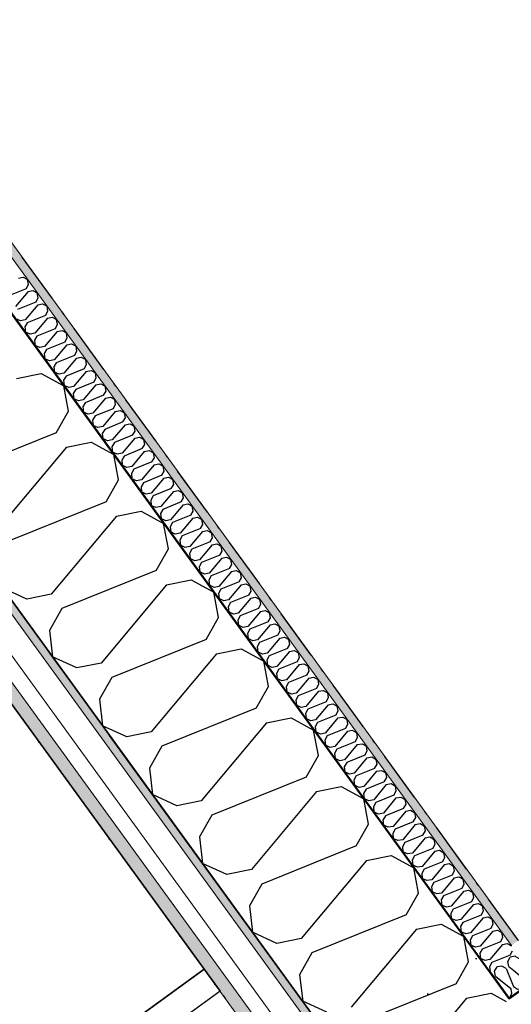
# Model space of a CAD drawing. Header units: millimetres. Extents: x -150 to 340869, y -1115 to 365939.
# Tile 124 of 193: x 325529 to 326254, y 334735 to 336186. Entities that reach past the tile are written whole.
import ezdxf
from ezdxf.enums import TextEntityAlignment as Align

# ---------------------------------------------------------------- set-up
doc = ezdxf.new("R2010")
doc.units = ezdxf.units.MM
doc.header["$LTSCALE"] = 0.5
doc.header["$MEASUREMENT"] = 0
for name, pattern in [('Akselinje', [1500, 1000, -200, 100, -200]), ('Over snittplan', [260, 150, -50, 10, -50]), ('PLINE', [0]), ('Tett prikk', [176.388884, 0, -176.388884])]:
    doc.linetypes.add(name, pattern=pattern)
for name, color, linetype in [('232- Ikke-bærende yttervegger (Skravur)(Nye konstruksjoner)', 7, 'Continuous'), ('232- Ikke-bærende yttervegger(Nye konstruksjoner)', 7, 'Continuous'), ('255- Gulvoverflate(Nye konstruksjoner)', 7, 'Continuous'), ('26-- Yttertak(Nye konstruksjoner)', 7, 'Continuous'), ('273- Kjøkkeninnredning(Nye konstruksjoner)', 7, 'Continuous'), ('82-- Modullinjer(Nye konstruksjoner)', 7, 'Continuous'), ('842-M___1_50 Målsetting bygning(Nye konstruksjoner)', 7, 'Continuous')]:
    doc.layers.add(name, color=color, linetype=linetype)
doc.layers.add('235- Utvendig kledning og overflate(Nye konstruksjoner)', color=7, linetype='Continuous', lineweight=0)
doc.layers.add('236- Innvendig kledning og overflate(Nye konstruksjoner)', color=7, linetype='Continuous', lineweight=0)
doc.styles.add('GENERATED_STYLE_2', font='arial.ttf')
doc.styles.add('GENERATED_STYLE_4', font='arial.ttf')
doc.dimstyles.new('GENERATED_STYLE__3', dxfattribs={"dimtxt": 100, "dimasz": 95, "dimexe": 0.18, "dimexo": 0.0625, "dimgap": 0, "dimtad": 1, "dimdec": 0, "dimzin": 0, "dimdsep": 46, "dimtxsty": 'GENERATED_STYLE_2', "dimblk": 'ARROWHEAD_6', "dimblk1": 'ARROWHEAD_6', "dimblk2": 'ARROWHEAD_6', "dimcen": 0.09, "dimse1": 1, "dimse2": 1, "dimclrd": 256, "dimclre": 256, "dimclrt": 256, "dimadec": 1, "dimazin": 0, "dimtfac": 1, "dimtdec": 4, "dimtmove": 0, "dimatfit": 3, "dimfxl": 1, "dimtolj": 1, "dimtzin": 0, "dimarcsym": 0})
pattern_1 = [(0, (0, 0), (0, 43.30127), [0, -25]), (0, (12.5, 21.65), (0, 43.30127), [0, -25])]

# ---------------------------------------------------------------- blocks, each defined once
blk = doc.blocks.new('*X54')
at = {"layer": '232- Ikke-bærende yttervegger (Skravur)(Nye konstruksjoner)', "linetype": 'PLINE'}
for p, q in [((326249.2, 334798.1), (326252.7, 334804.5)), ((326259.9, 334805.9), (326252.7, 334804.5)), ((326260.9, 334805.3), (326259.9, 334805.9)), ((326229.5, 334783.8), (326233.1, 334790.3)), ((326240.3, 334791.6), (326233.1, 334790.3)), ((326246.5, 334788.1), (326240.3, 334791.6)), ((326250.6, 334791.1), (326249.2, 334798.1)), ((326250.6, 334791.1), (326257.7, 334785.2)), ((326231, 334776.8), (326229.5, 334783.8)), ((326231, 334776.8), (326253.2, 334758.2)), ((326246.5, 334788.1), (326254.9, 334767.3)), ((326253.2, 334758.2), (326253.3, 334757.6)), ((326251.1, 334744.2), (326251.2, 334744.3))]:
    blk.add_line(p, q, dxfattribs=at)
blk = doc.blocks.new('*X56')
at = {"layer": '232- Ikke-bærende yttervegger (Skravur)(Nye konstruksjoner)', "linetype": 'PLINE'}
for p, q in [((326266.1, 334802.4), (326260.9, 334805.3)), ((326266.1, 334802.4), (326277, 334775.5)), ((326257.7, 334785.2), (326272.8, 334772.5)), ((326277, 334775.5), (326283.2, 334771.9)), ((326254.9, 334767.3), (326257.3, 334761.2)), ((326257.3, 334761.2), (326263.5, 334757.7)), ((326274.3, 334765.5), (326271.1, 334758.6)), ((326272.8, 334772.5), (326274.3, 334765.5)), ((326283.2, 334771.9), (326289.7, 334772.7)), ((326254.6, 334751.2), (326251.4, 334744.3)), ((326253.3, 334757.6), (326254.6, 334751.2)), ((326263.5, 334757.7), (326271.1, 334758.6)), ((326251.2, 334744.3), (326251.4, 334744.3))]:
    blk.add_line(p, q, dxfattribs=at)
blk = doc.blocks.new('*X62')
at = {"layer": '232- Ikke-bærende yttervegger (Skravur)(Nye konstruksjoner)', "linetype": 'PLINE'}
for p, q in [((325527.5, 335805.4), (325534.5, 335806.9)), ((325534.5, 335806.9), (325540.9, 335803.3)), ((325538.8, 335789.9), (325511.8, 335779.1)), ((325538.8, 335789.9), (325542.3, 335796.1)), ((325542.3, 335796.1), (325540.9, 335803.3)), ((325541.8, 335785.8), (325523.1, 335763.5)), ((325541.8, 335785.8), (325548.8, 335787.2)), ((325548.8, 335787.2), (325555.2, 335783.7)), ((325553, 335770.3), (325556.6, 335776.5)), ((325556.6, 335776.5), (325555.2, 335783.7)), ((325553, 335770.3), (325526.1, 335759.4)), ((325556, 335766.1), (325537.4, 335743.9)), ((325556, 335766.1), (325563, 335767.6)), ((325563, 335767.6), (325569.5, 335764)), ((325570.8, 335756.8), (325569.5, 335764)), ((325567.3, 335750.6), (325540.4, 335739.8)), ((325570.3, 335746.5), (325551.7, 335724.2)), ((325567.3, 335750.6), (325570.8, 335756.8)), ((325570.3, 335746.5), (325577.3, 335747.9)), ((325577.3, 335747.9), (325583.7, 335744.4)), ((325530.4, 335742.5), (325523.5, 335745.7)), ((325537.4, 335743.9), (325530.4, 335742.5)), ((325540.4, 335739.8), (325536.9, 335733.5)), ((325536.9, 335733.5), (325537.8, 335726)), ((325581.6, 335731), (325585.1, 335737.2)), ((325585.1, 335737.2), (325583.7, 335744.4)), ((325544.7, 335722.8), (325537.8, 335726)), ((325551.7, 335724.2), (325544.7, 335722.8)), ((325554.7, 335720.1), (325551.1, 335713.9)), ((325581.6, 335731), (325554.7, 335720.1)), ((325584.6, 335726.8), (325565.9, 335704.6)), ((325584.6, 335726.8), (325591.6, 335728.3)), ((325591.6, 335728.3), (325598, 335724.8)), ((325595.9, 335711.3), (325599.4, 335717.5)), ((325599.4, 335717.5), (325598, 335724.8)), ((325551.1, 335713.9), (325552, 335706.4)), ((325558.9, 335703.2), (325552, 335706.4)), ((325565.9, 335704.6), (325558.9, 335703.2)), ((325595.9, 335711.3), (325568.9, 335700.5)), ((325598.8, 335707.2), (325580.2, 335685)), ((325598.8, 335707.2), (325605.8, 335708.6)), ((325605.8, 335708.6), (325612.3, 335705.1)), ((325613.6, 335697.9), (325612.3, 335705.1)), ((325568.9, 335700.5), (325565.4, 335694.3)), ((325565.4, 335694.3), (325566.3, 335686.7)), ((325610.1, 335691.7), (325583.2, 335680.8)), ((325610.1, 335691.7), (325613.6, 335697.9)), ((325613.1, 335687.6), (325620.1, 335689)), ((325620.1, 335689), (325626.6, 335685.5)), ((325573.2, 335683.5), (325566.3, 335686.7)), ((325580.2, 335685), (325573.2, 335683.5)), ((325583.2, 335680.8), (325579.7, 335674.6)), ((325579.7, 335674.6), (325580.6, 335667.1)), ((325613.1, 335687.6), (325594.5, 335665.3)), ((325624.4, 335672), (325627.9, 335678.3)), ((325627.9, 335678.3), (325626.6, 335685.5)), ((325587.5, 335663.9), (325580.6, 335667.1)), ((325594.5, 335665.3), (325587.5, 335663.9)), ((325597.5, 335661.2), (325594, 335655)), ((325624.4, 335672), (325597.5, 335661.2)), ((325627.4, 335667.9), (325608.8, 335645.7)), ((325627.4, 335667.9), (325634.4, 335669.3)), ((325634.4, 335669.3), (325640.8, 335665.8)), ((325642.2, 335658.6), (325640.8, 335665.8)), ((325594, 335655), (325594.9, 335647.4)), ((325601.8, 335644.2), (325594.9, 335647.4)), ((325608.8, 335645.7), (325601.8, 335644.2)), ((325638.7, 335652.4), (325611.8, 335641.5)), ((325641.7, 335648.3), (325623, 335626)), ((325638.7, 335652.4), (325642.2, 335658.6)), ((325641.7, 335648.3), (325648.7, 335649.7)), ((325648.7, 335649.7), (325655.1, 335646.2)), ((325656.5, 335639), (325655.1, 335646.2)), ((325611.8, 335641.5), (325608.2, 335635.3)), ((325608.2, 335635.3), (325609.1, 335627.8)), ((325652.9, 335632.8), (325626, 335621.9)), ((325652.9, 335632.8), (325656.5, 335639)), ((325655.9, 335628.6), (325662.9, 335630.1)), ((325662.9, 335630.1), (325669.4, 335626.5)), ((325616, 335624.6), (325609.1, 335627.8)), ((325623, 335626), (325616, 335624.6)), ((325626, 335621.9), (325622.5, 335615.7)), ((325622.5, 335615.7), (325623.4, 335608.1)), ((325655.9, 335628.6), (325637.3, 335606.4)), ((325667.2, 335613.1), (325670.7, 335619.3)), ((325670.7, 335619.3), (325669.4, 335626.5)), ((325630.3, 335605), (325623.4, 335608.1)), ((325637.3, 335606.4), (325630.3, 335605)), ((325640.3, 335602.3), (325636.8, 335596)), ((325667.2, 335613.1), (325640.3, 335602.3)), ((325670.2, 335609), (325651.6, 335586.7)), ((325670.2, 335609), (325677.2, 335610.4)), ((325677.2, 335610.4), (325683.6, 335606.9)), ((325685, 335599.7), (325683.6, 335606.9)), ((325636.8, 335596), (325637.7, 335588.5)), ((325644.6, 335585.3), (325637.7, 335588.5)), ((325651.6, 335586.7), (325644.6, 335585.3)), ((325681.5, 335593.5), (325654.6, 335582.6)), ((325684.5, 335589.3), (325665.8, 335567.1)), ((325681.5, 335593.5), (325685, 335599.7)), ((325684.5, 335589.3), (325691.5, 335590.8)), ((325691.5, 335590.8), (325697.9, 335587.2)), ((325699.3, 335580), (325697.9, 335587.2)), ((325654.6, 335582.6), (325651, 335576.4)), ((325651, 335576.4), (325651.9, 335568.9)), ((325695.8, 335573.8), (325668.8, 335563)), ((325695.8, 335573.8), (325699.3, 335580)), ((325658.8, 335565.7), (325651.9, 335568.9)), ((325665.8, 335567.1), (325658.8, 335565.7)), ((325668.8, 335563), (325665.3, 335556.8)), ((325698.8, 335569.7), (325680.1, 335547.5)), ((325698.8, 335569.7), (325705.8, 335571.1)), ((325705.8, 335571.1), (325712.2, 335567.6)), ((325710, 335554.2), (325713.5, 335560.4)), ((325713.5, 335560.4), (325712.2, 335567.6)), ((325665.3, 335556.8), (325666.2, 335549.2)), ((325673.1, 335546), (325666.2, 335549.2)), ((325680.1, 335547.5), (325673.1, 335546)), ((325683.1, 335543.3), (325679.6, 335537.1)), ((325710, 335554.2), (325683.1, 335543.3)), ((325713, 335550.1), (325694.4, 335527.8)), ((325713, 335550.1), (325720, 335551.5)), ((325720, 335551.5), (325726.5, 335548)), ((325727.8, 335540.8), (325726.5, 335548)), ((325679.6, 335537.1), (325680.5, 335529.6)), ((325687.4, 335526.4), (325680.5, 335529.6)), ((325724.3, 335534.5), (325697.4, 335523.7)), ((325727.3, 335530.4), (325708.7, 335508.2)), ((325724.3, 335534.5), (325727.8, 335540.8)), ((325727.3, 335530.4), (325734.3, 335531.8)), ((325734.3, 335531.8), (325740.7, 335528.3)), ((325694.4, 335527.8), (325687.4, 335526.4)), ((325697.4, 335523.7), (325693.9, 335517.5)), ((325693.9, 335517.5), (325694.8, 335509.9)), ((325738.6, 335514.9), (325711.7, 335504)), ((325738.6, 335514.9), (325742.1, 335521.1)), ((325742.1, 335521.1), (325740.7, 335528.3)), ((325701.7, 335506.7), (325694.8, 335509.9)), ((325708.7, 335508.2), (325701.7, 335506.7)), ((325711.7, 335504), (325708.1, 335497.8)), ((325741.6, 335510.8), (325722.9, 335488.5)), ((325741.6, 335510.8), (325748.6, 335512.2)), ((325748.6, 335512.2), (325755, 335508.7)), ((325752.8, 335495.2), (325756.4, 335501.5)), ((325756.4, 335501.5), (325755, 335508.7)), ((325708.1, 335497.8), (325709, 335490.3)), ((325715.9, 335487.1), (325709, 335490.3)), ((325722.9, 335488.5), (325715.9, 335487.1)), ((325752.8, 335495.2), (325725.9, 335484.4)), ((325755.8, 335491.1), (325737.2, 335468.9)), ((325755.8, 335491.1), (325762.8, 335492.6)), ((325762.8, 335492.6), (325769.3, 335489)), ((325770.6, 335481.8), (325769.3, 335489)), ((325725.9, 335484.4), (325722.4, 335478.2)), ((325722.4, 335478.2), (325723.3, 335470.6)), ((325730.2, 335467.4), (325723.3, 335470.6)), ((325767.1, 335475.6), (325740.2, 335464.7)), ((325770.1, 335471.5), (325751.5, 335449.2)), ((325767.1, 335475.6), (325770.6, 335481.8)), ((325770.1, 335471.5), (325777.1, 335472.9)), ((325777.1, 335472.9), (325783.6, 335469.4)), ((325737.2, 335468.9), (325730.2, 335467.4)), ((325740.2, 335464.7), (325736.7, 335458.5)), ((325736.7, 335458.5), (325737.6, 335451)), ((325781.4, 335456), (325754.5, 335445.1)), ((325781.4, 335456), (325784.9, 335462.2)), ((325784.9, 335462.2), (325783.6, 335469.4)), ((325744.5, 335447.8), (325737.6, 335451)), ((325751.5, 335449.2), (325744.5, 335447.8)), ((325754.5, 335445.1), (325751, 335438.9)), ((325784.4, 335451.8), (325765.7, 335429.6)), ((325784.4, 335451.8), (325791.4, 335453.3)), ((325791.4, 335453.3), (325797.8, 335449.7)), ((325795.7, 335436.3), (325799.2, 335442.5)), ((325799.2, 335442.5), (325797.8, 335449.7)), ((325751, 335438.9), (325751.9, 335431.4)), ((325758.7, 335428.2), (325751.9, 335431.4)), ((325765.7, 335429.6), (325758.7, 335428.2)), ((325795.7, 335436.3), (325768.7, 335425.5)), ((325798.7, 335432.2), (325780, 335409.9)), ((325798.7, 335432.2), (325805.7, 335433.6)), ((325805.7, 335433.6), (325812.1, 335430.1)), ((325813.5, 335422.9), (325812.1, 335430.1)), ((325768.7, 335425.5), (325765.2, 335419.2)), ((325765.2, 335419.2), (325766.1, 335411.7)), ((325809.9, 335416.7), (325783, 335405.8)), ((325812.9, 335412.5), (325794.3, 335390.3)), ((325809.9, 335416.7), (325813.5, 335422.9)), ((325812.9, 335412.5), (325819.9, 335414)), ((325819.9, 335414), (325826.4, 335410.5)), ((325773, 335408.5), (325766.1, 335411.7)), ((325780, 335409.9), (325773, 335408.5)), ((325783, 335405.8), (325779.5, 335399.6)), ((325779.5, 335399.6), (325780.4, 335392.1)), ((325824.2, 335397), (325827.7, 335403.2)), ((325827.7, 335403.2), (325826.4, 335410.5)), ((325787.3, 335388.9), (325780.4, 335392.1)), ((325794.3, 335390.3), (325787.3, 335388.9)), ((325797.3, 335386.2), (325793.8, 335380)), ((325824.2, 335397), (325797.3, 335386.2)), ((325827.2, 335392.9), (325808.6, 335370.7)), ((325827.2, 335392.9), (325834.2, 335394.3)), ((325834.2, 335394.3), (325840.6, 335390.8)), ((325838.5, 335377.4), (325842, 335383.6)), ((325842, 335383.6), (325840.6, 335390.8)), ((325793.8, 335380), (325794.7, 335372.4)), ((325801.6, 335369.2), (325794.7, 335372.4)), ((325808.6, 335370.7), (325801.6, 335369.2)), ((325838.5, 335377.4), (325811.6, 335366.5)), ((325841.5, 335373.3), (325822.8, 335351)), ((325841.5, 335373.3), (325848.5, 335374.7)), ((325848.5, 335374.7), (325854.9, 335371.2)), ((325856.3, 335364), (325854.9, 335371.2)), ((325811.6, 335366.5), (325808, 335360.3)), ((325808, 335360.3), (325808.9, 335352.8)), ((325852.7, 335357.7), (325825.8, 335346.9)), ((325852.7, 335357.7), (325856.3, 335364)), ((325855.7, 335353.6), (325862.7, 335355)), ((325862.7, 335355), (325869.2, 335351.5)), ((325815.8, 335349.6), (325808.9, 335352.8)), ((325822.8, 335351), (325815.8, 335349.6)), ((325825.8, 335346.9), (325822.3, 335340.7)), ((325822.3, 335340.7), (325823.2, 335333.1)), ((325855.7, 335353.6), (325837.1, 335331.4)), ((325867, 335338.1), (325870.5, 335344.3)), ((325870.5, 335344.3), (325869.2, 335351.5)), ((325830.1, 335329.9), (325823.2, 335333.1)), ((325837.1, 335331.4), (325830.1, 335329.9)), ((325840.1, 335327.2), (325836.6, 335321)), ((325867, 335338.1), (325840.1, 335327.2)), ((325870, 335334), (325851.4, 335311.7)), ((325870, 335334), (325877, 335335.4)), ((325877, 335335.4), (325883.5, 335331.9)), ((325884.8, 335324.7), (325883.5, 335331.9)), ((325836.6, 335321), (325837.5, 335313.5)), ((325844.4, 335310.3), (325837.5, 335313.5)), ((325851.4, 335311.7), (325844.4, 335310.3)), ((325881.3, 335318.5), (325854.4, 335307.6)), ((325884.3, 335314.3), (325865.7, 335292.1)), ((325881.3, 335318.5), (325884.8, 335324.7)), ((325884.3, 335314.3), (325891.3, 335315.8)), ((325891.3, 335315.8), (325897.7, 335312.2)), ((325899.1, 335305), (325897.7, 335312.2)), ((325854.4, 335307.6), (325850.9, 335301.4)), ((325850.9, 335301.4), (325851.8, 335293.8)), ((325895.6, 335298.8), (325868.6, 335288)), ((325895.6, 335298.8), (325899.1, 335305)), ((325858.7, 335290.7), (325851.8, 335293.8)), ((325865.7, 335292.1), (325858.7, 335290.7)), ((325868.6, 335288), (325865.1, 335281.7)), ((325865.1, 335281.7), (325866, 335274.2)), ((325898.6, 335294.7), (325879.9, 335272.4)), ((325898.6, 335294.7), (325905.6, 335296.1)), ((325905.6, 335296.1), (325912, 335292.6)), ((325909.8, 335279.2), (325913.4, 335285.4)), ((325913.4, 335285.4), (325912, 335292.6)), ((325872.9, 335271), (325866, 335274.2)), ((325879.9, 335272.4), (325872.9, 335271)), ((325882.9, 335268.3), (325879.4, 335262.1)), ((325909.8, 335279.2), (325882.9, 335268.3)), ((325912.8, 335275), (325894.2, 335252.8)), ((325912.8, 335275), (325919.8, 335276.5)), ((325919.8, 335276.5), (325926.3, 335272.9)), ((325927.6, 335265.7), (325926.3, 335272.9)), ((325879.4, 335262.1), (325880.3, 335254.6)), ((325887.2, 335251.4), (325880.3, 335254.6)), ((325894.2, 335252.8), (325887.2, 335251.4)), ((325924.1, 335259.5), (325897.2, 335248.7)), ((325927.1, 335255.4), (325908.5, 335233.1)), ((325924.1, 335259.5), (325927.6, 335265.7)), ((325927.1, 335255.4), (325934.1, 335256.8)), ((325934.1, 335256.8), (325940.5, 335253.3)), ((325941.9, 335246.1), (325940.5, 335253.3)), ((325897.2, 335248.7), (325893.7, 335242.5)), ((325893.7, 335242.5), (325894.6, 335234.9)), ((325938.4, 335239.9), (325911.5, 335229)), ((325938.4, 335239.9), (325941.9, 335246.1)), ((325901.5, 335231.7), (325894.6, 335234.9)), ((325908.5, 335233.1), (325901.5, 335231.7)), ((325911.5, 335229), (325907.9, 335222.8)), ((325941.4, 335235.8), (325922.7, 335213.5)), ((325941.4, 335235.8), (325948.4, 335237.2)), ((325948.4, 335237.2), (325954.8, 335233.7)), ((325952.7, 335220.2), (325956.2, 335226.4)), ((325956.2, 335226.4), (325954.8, 335233.7)), ((325907.9, 335222.8), (325908.8, 335215.3)), ((325915.7, 335212.1), (325908.8, 335215.3)), ((325922.7, 335213.5), (325915.7, 335212.1)), ((325925.7, 335209.4), (325922.2, 335203.2)), ((325952.7, 335220.2), (325925.7, 335209.4)), ((325955.7, 335216.1), (325937, 335193.9)), ((325955.7, 335216.1), (325962.7, 335217.5)), ((325962.7, 335217.5), (325969.1, 335214)), ((325970.4, 335206.8), (325969.1, 335214)), ((325922.2, 335203.2), (325923.1, 335195.6)), ((325930, 335192.4), (325923.1, 335195.6)), ((325966.9, 335200.6), (325940, 335189.7)), ((325969.9, 335196.5), (325951.3, 335174.2)), ((325966.9, 335200.6), (325970.4, 335206.8)), ((325969.9, 335196.5), (325976.9, 335197.9)), ((325976.9, 335197.9), (325983.4, 335194.4)), ((325937, 335193.9), (325930, 335192.4)), ((325940, 335189.7), (325936.5, 335183.5)), ((325936.5, 335183.5), (325937.4, 335176)), ((325981.2, 335180.9), (325954.3, 335170.1)), ((325981.2, 335180.9), (325984.7, 335187.2)), ((325984.7, 335187.2), (325983.4, 335194.4)), ((325944.3, 335172.8), (325937.4, 335176)), ((325951.3, 335174.2), (325944.3, 335172.8)), ((325954.3, 335170.1), (325950.8, 335163.9)), ((325984.2, 335176.8), (325965.6, 335154.6)), ((325984.2, 335176.8), (325991.2, 335178.2)), ((325991.2, 335178.2), (325997.6, 335174.7)), ((325995.5, 335161.3), (325999, 335167.5)), ((325999, 335167.5), (325997.6, 335174.7)), ((325950.8, 335163.9), (325951.7, 335156.3)), ((325958.6, 335153.1), (325951.7, 335156.3)), ((325965.6, 335154.6), (325958.6, 335153.1)), ((325995.5, 335161.3), (325968.6, 335150.4)), ((325998.5, 335157.2), (325979.8, 335134.9)), ((325998.5, 335157.2), (326005.5, 335158.6)), ((326005.5, 335158.6), (326011.9, 335155.1)), ((326013.3, 335147.9), (326011.9, 335155.1)), ((325968.6, 335150.4), (325965, 335144.2)), ((325965, 335144.2), (325965.9, 335136.7)), ((325972.8, 335133.5), (325965.9, 335136.7)), ((326009.7, 335141.7), (325982.8, 335130.8)), ((326012.7, 335137.5), (325994.1, 335115.3)), ((326009.7, 335141.7), (326013.3, 335147.9)), ((326012.7, 335137.5), (326019.7, 335139)), ((326019.7, 335139), (326026.2, 335135.4)), ((325979.8, 335134.9), (325972.8, 335133.5)), ((325982.8, 335130.8), (325979.3, 335124.6)), ((325979.3, 335124.6), (325980.2, 335117)), ((326024, 335122), (325997.1, 335111.2)), ((326024, 335122), (326027.5, 335128.2)), ((326027.5, 335128.2), (326026.2, 335135.4)), ((325987.1, 335113.9), (325980.2, 335117)), ((325994.1, 335115.3), (325987.1, 335113.9)), ((325997.1, 335111.2), (325993.6, 335104.9)), ((326027, 335117.9), (326008.4, 335095.6)), ((326027, 335117.9), (326034, 335119.3)), ((326034, 335119.3), (326040.5, 335115.8)), ((326038.3, 335102.4), (326041.8, 335108.6)), ((326041.8, 335108.6), (326040.5, 335115.8)), ((325993.6, 335104.9), (325994.5, 335097.4)), ((326001.4, 335094.2), (325994.5, 335097.4)), ((326008.4, 335095.6), (326001.4, 335094.2)), ((326038.3, 335102.4), (326011.4, 335091.5)), ((326041.3, 335098.2), (326022.6, 335076)), ((326041.3, 335098.2), (326048.3, 335099.7)), ((326048.3, 335099.7), (326054.7, 335096.2)), ((326056.1, 335088.9), (326054.7, 335096.2)), ((326011.4, 335091.5), (326007.9, 335085.3)), ((326007.9, 335085.3), (326008.8, 335077.8)), ((326052.6, 335082.7), (326025.6, 335071.9)), ((326055.6, 335078.6), (326036.9, 335056.4)), ((326052.6, 335082.7), (326056.1, 335088.9)), ((326055.6, 335078.6), (326062.6, 335080)), ((326062.6, 335080), (326069, 335076.5)), ((326015.6, 335074.6), (326008.8, 335077.8)), ((326022.6, 335076), (326015.6, 335074.6)), ((326025.6, 335071.9), (326022.1, 335065.7)), ((326022.1, 335065.7), (326023, 335058.1)), ((326066.8, 335063.1), (326070.4, 335069.3)), ((326070.4, 335069.3), (326069, 335076.5)), ((326029.9, 335054.9), (326023, 335058.1)), ((326036.9, 335056.4), (326029.9, 335054.9)), ((326039.9, 335052.2), (326036.4, 335046)), ((326066.8, 335063.1), (326039.9, 335052.2)), ((326069.8, 335059), (326051.2, 335036.7)), ((326069.8, 335059), (326076.8, 335060.4)), ((326076.8, 335060.4), (326083.3, 335056.9)), ((326081.1, 335043.4), (326084.6, 335049.7)), ((326084.6, 335049.7), (326083.3, 335056.9)), ((326036.4, 335046), (326037.3, 335038.5)), ((326044.2, 335035.3), (326037.3, 335038.5)), ((326051.2, 335036.7), (326044.2, 335035.3)), ((326081.1, 335043.4), (326054.2, 335032.6)), ((326084.1, 335039.3), (326065.5, 335017.1)), ((326084.1, 335039.3), (326091.1, 335040.7)), ((326091.1, 335040.7), (326097.5, 335037.2)), ((326098.9, 335030), (326097.5, 335037.2)), ((326054.2, 335032.6), (326050.7, 335026.4)), ((326050.7, 335026.4), (326051.6, 335018.8)), ((326095.4, 335023.8), (326068.5, 335012.9)), ((326095.4, 335023.8), (326098.9, 335030)), ((326098.4, 335019.7), (326105.4, 335021.1)), ((326105.4, 335021.1), (326111.8, 335017.6)), ((326058.5, 335015.6), (326051.6, 335018.8)), ((326065.5, 335017.1), (326058.5, 335015.6)), ((326068.5, 335012.9), (326064.9, 335006.7)), ((326064.9, 335006.7), (326065.8, 334999.2)), ((326098.4, 335019.7), (326079.7, 334997.4)), ((326109.6, 335004.2), (326113.2, 335010.4)), ((326113.2, 335010.4), (326111.8, 335017.6)), ((326072.7, 334996), (326065.8, 334999.2)), ((326079.7, 334997.4), (326072.7, 334996)), ((326082.7, 334993.3), (326079.2, 334987.1)), ((326109.6, 335004.2), (326082.7, 334993.3)), ((326112.6, 335000), (326094, 334977.8)), ((326112.6, 335000), (326119.6, 335001.5)), ((326119.6, 335001.5), (326126.1, 334997.9)), ((326127.4, 334990.7), (326126.1, 334997.9)), ((326079.2, 334987.1), (326080.1, 334979.5)), ((326087, 334976.4), (326080.1, 334979.5)), ((326094, 334977.8), (326087, 334976.4)), ((326123.9, 334984.5), (326097, 334973.7)), ((326126.9, 334980.4), (326108.3, 334958.1)), ((326123.9, 334984.5), (326127.4, 334990.7)), ((326126.9, 334980.4), (326133.9, 334981.8)), ((326133.9, 334981.8), (326140.4, 334978.3)), ((326141.7, 334971.1), (326140.4, 334978.3)), ((326097, 334973.7), (326093.5, 334967.4)), ((326093.5, 334967.4), (326094.4, 334959.9)), ((326138.2, 334964.9), (326111.3, 334954)), ((326138.2, 334964.9), (326141.7, 334971.1)), ((326101.3, 334956.7), (326094.4, 334959.9)), ((326108.3, 334958.1), (326101.3, 334956.7)), ((326111.3, 334954), (326107.8, 334947.8)), ((326141.2, 334960.7), (326122.6, 334938.5)), ((326141.2, 334960.7), (326148.2, 334962.2)), ((326148.2, 334962.2), (326154.6, 334958.6)), ((326152.5, 334945.2), (326156, 334951.4)), ((326156, 334951.4), (326154.6, 334958.6)), ((326107.8, 334947.8), (326108.7, 334940.3)), ((326115.6, 334937.1), (326108.7, 334940.3)), ((326122.6, 334938.5), (326115.6, 334937.1)), ((326125.5, 334934.4), (326122, 334928.1)), ((326152.5, 334945.2), (326125.5, 334934.4)), ((326155.5, 334941.1), (326136.8, 334918.8)), ((326155.5, 334941.1), (326162.5, 334942.5)), ((326162.5, 334942.5), (326168.9, 334939)), ((326170.3, 334931.8), (326168.9, 334939)), ((326122, 334928.1), (326122.9, 334920.6)), ((326129.8, 334917.4), (326122.9, 334920.6)), ((326136.8, 334918.8), (326129.8, 334917.4)), ((326166.7, 334925.6), (326139.8, 334914.7)), ((326169.7, 334921.4), (326151.1, 334899.2)), ((326166.7, 334925.6), (326170.3, 334931.8)), ((326169.7, 334921.4), (326176.7, 334922.9)), ((326176.7, 334922.9), (326183.2, 334919.4)), ((326184.5, 334912.1), (326183.2, 334919.4)), ((326139.8, 334914.7), (326136.3, 334908.5)), ((326136.3, 334908.5), (326137.2, 334901)), ((326181, 334905.9), (326154.1, 334895.1)), ((326181, 334905.9), (326184.5, 334912.1)), ((326144.1, 334897.8), (326137.2, 334901)), ((326151.1, 334899.2), (326144.1, 334897.8)), ((326154.1, 334895.1), (326150.6, 334888.9)), ((326184, 334901.8), (326165.4, 334879.6)), ((326184, 334901.8), (326191, 334903.2)), ((326191, 334903.2), (326197.4, 334899.7)), ((326195.3, 334886.3), (326198.8, 334892.5)), ((326198.8, 334892.5), (326197.4, 334899.7)), ((326150.6, 334888.9), (326151.5, 334881.3)), ((326158.4, 334878.1), (326151.5, 334881.3)), ((326165.4, 334879.6), (326158.4, 334878.1)), ((326168.4, 334875.4), (326164.8, 334869.2)), ((326195.3, 334886.3), (326168.4, 334875.4)), ((326198.3, 334882.2), (326179.6, 334859.9)), ((326198.3, 334882.2), (326205.3, 334883.6)), ((326205.3, 334883.6), (326211.7, 334880.1)), ((326213.1, 334872.9), (326211.7, 334880.1)), ((326164.8, 334869.2), (326165.7, 334861.7)), ((326172.6, 334858.5), (326165.7, 334861.7)), ((326209.6, 334866.6), (326182.6, 334855.8)), ((326212.6, 334862.5), (326193.9, 334840.3)), ((326209.6, 334866.6), (326213.1, 334872.9)), ((326212.6, 334862.5), (326219.6, 334863.9)), ((326219.6, 334863.9), (326226, 334860.4)), ((326179.6, 334859.9), (326172.6, 334858.5)), ((326182.6, 334855.8), (326179.1, 334849.6)), ((326179.1, 334849.6), (326180, 334842)), ((326223.8, 334847), (326196.9, 334836.1)), ((326223.8, 334847), (326227.3, 334853.2)), ((326227.3, 334853.2), (326226, 334860.4)), ((326186.9, 334838.8), (326180, 334842)), ((326193.9, 334840.3), (326186.9, 334838.8)), ((326196.9, 334836.1), (326193.4, 334829.9)), ((326226.8, 334842.9), (326208.2, 334820.6)), ((326226.8, 334842.9), (326233.8, 334844.3)), ((326233.8, 334844.3), (326240.3, 334840.8)), ((326238.1, 334827.4), (326241.6, 334833.6)), ((326241.6, 334833.6), (326240.3, 334840.8)), ((326193.4, 334829.9), (326194.3, 334822.4)), ((326201.2, 334819.2), (326194.3, 334822.4)), ((326208.2, 334820.6), (326201.2, 334819.2)), ((326238.1, 334827.4), (326211.2, 334816.5)), ((326241.1, 334823.2), (326222.5, 334801)), ((326241.1, 334823.2), (326248.1, 334824.7)), ((326248.1, 334824.7), (326254.5, 334821.1)), ((326211.2, 334816.5), (326207.7, 334810.3)), ((326207.7, 334810.3), (326208.6, 334802.7)), ((326215.5, 334799.6), (326208.6, 334802.7)), ((326252.4, 334807.7), (326225.5, 334796.9)), ((326252.4, 334807.7), (326255.9, 334813.9)), ((326222.5, 334801), (326215.5, 334799.6)), ((326225.5, 334796.9), (326221.9, 334790.6)), ((326221.9, 334790.6), (326222.8, 334783.1)), ((326223.1, 334783), (326222.8, 334783.1))]:
    blk.add_line(p, q, dxfattribs=at)
blk = doc.blocks.new('*X63')
at = {"layer": '232- Ikke-bærende yttervegger (Skravur)(Nye konstruksjoner)', "linetype": 'PLINE'}
for p, q in [((325524.6, 335657.7), (325560.8, 335665)), ((325560.8, 335665), (325594.1, 335646.8)), ((325601.1, 335609.6), (325594.1, 335646.8)), ((325582.9, 335577.5), (325601.1, 335609.6)), ((325582.9, 335577.5), (325443.8, 335521.4)), ((325598.4, 335556.2), (325634.5, 335563.5)), ((325634.5, 335563.5), (325667.8, 335545.4)), ((325598.4, 335556.2), (325502.1, 335441.2)), ((325674.8, 335508.1), (325667.8, 335545.4)), ((325656.6, 335476), (325674.8, 335508.1)), ((325656.6, 335476), (325517.5, 335419.9)), ((325672.1, 335454.7), (325708.3, 335462)), ((325708.3, 335462), (325741.5, 335443.9)), ((325672.1, 335454.7), (325575.8, 335339.7)), ((325748.6, 335406.6), (325741.5, 335443.9)), ((325730.4, 335374.5), (325748.6, 335406.6)), ((325730.4, 335374.5), (325591.3, 335318.4)), ((325745.9, 335353.2), (325782, 335360.6)), ((325782, 335360.6), (325815.3, 335342.4)), ((325539.6, 335332.4), (325504, 335348.8)), ((325575.8, 335339.7), (325539.6, 335332.4)), ((325745.9, 335353.2), (325649.5, 335238.2)), ((325822.3, 335305.1), (325815.3, 335342.4)), ((325591.3, 335318.4), (325573.1, 335286.3)), ((325804.1, 335273), (325822.3, 335305.1)), ((325573.1, 335286.3), (325577.8, 335247.3)), ((325804.1, 335273), (325665, 335216.9)), ((325819.6, 335251.7), (325855.8, 335259.1)), ((325855.8, 335259.1), (325889, 335240.9)), ((325613.4, 335230.9), (325577.8, 335247.3)), ((325649.5, 335238.2), (325613.4, 335230.9)), ((325819.6, 335251.7), (325723.3, 335136.7)), ((325896, 335203.6), (325889, 335240.9)), ((325665, 335216.9), (325646.8, 335184.8)), ((325877.8, 335171.5), (325896, 335203.6)), ((325646.8, 335184.8), (325651.5, 335145.8)), ((325877.8, 335171.5), (325738.8, 335115.4)), ((325893.3, 335150.2), (325929.5, 335157.6)), ((325929.5, 335157.6), (325962.7, 335139.4)), ((325687.1, 335129.4), (325651.5, 335145.8)), ((325723.3, 335136.7), (325687.1, 335129.4)), ((325893.3, 335150.2), (325797, 335035.3)), ((325969.8, 335102.1), (325962.7, 335139.4)), ((325738.8, 335115.4), (325720.6, 335083.3)), ((325951.6, 335070), (325969.8, 335102.1)), ((325720.6, 335083.3), (325725.2, 335044.4)), ((325951.6, 335070), (325812.5, 335013.9)), ((325967.1, 335048.7), (326003.2, 335056.1)), ((326003.2, 335056.1), (326036.5, 335037.9)), ((325760.8, 335027.9), (325725.2, 335044.4)), ((325797, 335035.3), (325760.8, 335027.9)), ((325967.1, 335048.7), (325870.8, 334933.8)), ((326043.5, 335000.6), (326036.5, 335037.9)), ((325812.5, 335013.9), (325794.3, 334981.8)), ((326025.3, 334968.5), (326043.5, 335000.6)), ((325794.3, 334981.8), (325799, 334942.9)), ((326025.3, 334968.5), (325886.2, 334912.4)), ((326040.8, 334947.2), (326077, 334954.6)), ((326077, 334954.6), (326110.2, 334936.4)), ((325834.6, 334926.4), (325799, 334942.9)), ((325870.8, 334933.8), (325834.6, 334926.4)), ((326040.8, 334947.2), (325944.5, 334832.3)), ((326117.2, 334899.1), (326110.2, 334936.4)), ((325886.2, 334912.4), (325868.1, 334880.3)), ((326099.1, 334867), (326117.2, 334899.1)), ((325868.1, 334880.3), (325872.7, 334841.4)), ((326099.1, 334867), (325960, 334810.9)), ((326114.5, 334845.7), (326150.7, 334853.1)), ((326150.7, 334853.1), (326184, 334834.9)), ((325908.3, 334824.9), (325872.7, 334841.4)), ((325944.5, 334832.3), (325908.3, 334824.9)), ((326114.5, 334845.7), (326018.2, 334730.8)), ((326191, 334797.6), (326184, 334834.9)), ((325960, 334810.9), (325941.8, 334778.8)), ((326172.8, 334765.5), (326191, 334797.6)), ((325941.8, 334778.8), (325946.5, 334739.9)), ((326172.8, 334765.5), (326033.7, 334709.4)), ((326188.3, 334744.2), (326224.5, 334751.6)), ((326224.5, 334751.6), (326246.6, 334739.5)), ((325982.1, 334723.4), (325946.5, 334739.9)), ((326188.3, 334744.2), (326092, 334629.3))]:
    blk.add_line(p, q, dxfattribs=at)
blk = doc.blocks.new('Standard grid marker[26]', base_point=(327836.7, 332138.2))
at = {"layer": '82-- Modullinjer(Nye konstruksjoner)', "linetype": 'Akselinje'}
blk.add_line((327719.1, 332300), (320204.8, 342642.6), dxfattribs=at)
at = {"layer": '82-- Modullinjer(Nye konstruksjoner)', "style": 'GENERATED_STYLE_4'}
blk.add_attdef('AC_MarkerText_1', text='', height=100, rotation=360, dxfattribs=at).set_placement((327910.2, 332090.2), align=Align.TOP_CENTER)
blk = doc.blocks.new('*D140')
at = {"layer": '842-M___1_50 Målsetting bygning(Nye konstruksjoner)', "linetype": 'PLINE'}
for p, q in [((336762.4, 338584.4), (336652.1, 338736)), ((336696.2, 338590.4), (336718.3, 338730)), ((336707.2, 338660.2), (336767.9, 338704.3)), ((327727.2, 332135.8), (336707.2, 338660.2)), ((327782.3, 332060), (327672.1, 332211.6)), ((327738.2, 332205.6), (327716.1, 332066)), ((327666.5, 332091.7), (327727.2, 332135.8))]:
    blk.add_line(p, q, dxfattribs=at)
at = {"layer": '842-M___1_50 Målsetting bygning(Nye konstruksjoner)', "insert": (332039.9, 335293.9), "char_height": 100, "attachment_point": 7, "rotation": 36, "style": 'GENERATED_STYLE_2'}
blk.add_mtext('\\A1;{\\pql;\\fArial|b0|i0|c0|p0;\\W1.000000;11\xa0100}', dxfattribs=at)
blk = doc.blocks.new('ARROWHEAD_6')
at = {"linetype": 'Continuous'}
for p, q in [((-0.5, -0.5), (0.5, 0.5)), ((0, 0), (-1, 0))]:
    blk.add_line(p, q, dxfattribs=at)

msp = doc.modelspace()

# ---------------------------------------------------------------- hatches: boundary and pattern name
at = {"layer": '232- Ikke-bærende yttervegger (Skravur)(Nye konstruksjoner)', "linetype": 'Continuous'}
h = msp.add_hatch(dxfattribs=at)
h.set_pattern_fill('Prikker_tett', color=256, style=0, pattern_type=2)
h.set_pattern_definition(pattern_1)
h.paths.add_polyline_path([(319794.4, 343734.8), (319778.3, 343734.8), (326254.2, 334821.7), (326264.7, 334829.3)])
for points in [[(319754.6, 343685.8), (319753.4, 343685.8), (326250.4, 334743.5), (326251.2, 334744.1)], [(334682.7, 340870), (326251.2, 334744.1), (326251.8, 334743.3), (334683.3, 340869.2)], [(326250.4, 334743.5), (326251, 334742.7), (326251.2, 334744.1)], [(326251.2, 334744.1), (326251, 334742.7), (326251.8, 334743.3)]]:
    msp.add_hatch(color=256, dxfattribs=at).paths.add_polyline_path(points)
h = msp.add_hatch(dxfattribs=at)
h.set_pattern_fill('Prikker_tett', color=256, style=0, pattern_type=2)
h.set_pattern_definition(pattern_1)
h.paths.add_polyline_path([(326196.1, 334396.3), (319635.7, 343425.8), (319620.9, 343425.8), (326186.4, 334389.2)])
h = msp.add_hatch(dxfattribs=at)
h.set_pattern_fill('Skrålinjer_2', color=256, style=0, pattern_type=2)
h.set_pattern_definition([(351, (0, 0), (12.514757, 79.015067), [80, 0])])
h.paths.add_polyline_path([(326180.4, 334297.1), (319604.6, 343347.8), (319581.2, 343347.8), (326165, 334286)])

# ---------------------------------------------------------------- linework, layer by layer
at = {"layer": '232- Ikke-bærende yttervegger(Nye konstruksjoner)', "linetype": 'PLINE'}
for p, q in [((326223, 334782.9), (319754.6, 343685.8)), ((319635.7, 343425.8), (326050.3, 334596.9)), ((326250.4, 334743.5), (319933.6, 343437.8)), ((334684.1, 340869.8), (326251, 334742.7)), ((334682.7, 340870), (326251.2, 334744.1)), ((326223, 334782.9), (326251.2, 334744.1)), ((326223, 334782.9), (326251.2, 334744.1)), ((326250.4, 334743.5), (326251, 334742.7)), ((326250.4, 334743.5), (326251, 334742.7))]:
    msp.add_line(p, q, dxfattribs=at)
at = {"layer": '232- Ikke-bærende yttervegger(Nye konstruksjoner)', "linetype": 'Over snittplan', "flags": 128}
for points in [[(326264.7, 334829.3), (319794.4, 343734.8)], [(319581.2, 343347.8), (326176.2, 334270.6)]]:
    msp.add_lwpolyline(points, dxfattribs=at)
at = {"layer": '235- Utvendig kledning og overflate(Nye konstruksjoner)', "linetype": 'PLINE'}
for p, q in [((319602.6, 343389.8), (326164.3, 334358.4)), ((319647.1, 343389.8), (326186.4, 334389.2)), ((319604.6, 343347.8), (326166.9, 334315.7))]:
    msp.add_line(p, q, dxfattribs=at)
at = {"layer": '235- Utvendig kledning og overflate(Nye konstruksjoner)', "linetype": 'PLINE', "flags": 128}
msp.add_lwpolyline([(319581.2, 343347.8), (326165, 334286)], dxfattribs=at)
at = {"layer": '236- Innvendig kledning og overflate(Nye konstruksjoner)', "linetype": 'PLINE'}
msp.add_line((326254.2, 334821.7), (319813.2, 343686.8), dxfattribs=at)
at = {"layer": '236- Innvendig kledning og overflate(Nye konstruksjoner)', "linetype": 'PLINE', "flags": 128}
msp.add_lwpolyline([(326264.7, 334829.3), (319794.4, 343734.8)], dxfattribs=at)
at = {"layer": '255- Gulvoverflate(Nye konstruksjoner)', "linetype": 'PLINE', "flags": 128}
for points in [[(308450.9, 354357.8), (312050.9, 354357.8), (325191, 354357.8), (332914.5, 343727.4), (335030.5, 340814.9), (326196.1, 334396.3), (323365.9, 338291.7), (321018.9, 341522.1), (319627, 343437.8), (314670.9, 343437.8), (308450.9, 343437.8), (308450.9, 349447.8), (312260.9, 349447.8), (312260.9, 352047.8), (308450.9, 352047.8)], [(308450.9, 354357.8), (312050.9, 354357.8), (325191, 354357.8), (332914.5, 343727.4), (335030.5, 340814.9), (326196.1, 334396.3), (323365.9, 338291.7), (321018.9, 341522.1), (319627, 343437.8), (314670.9, 343437.8), (308450.9, 343437.8), (308450.9, 349447.8), (312260.9, 349447.8), (312260.9, 352047.8), (308450.9, 352047.8)], [(325801.2, 334786.7), (324870.8, 334110.8), (322415.6, 337490), (323346, 338166)]]:
    msp.add_lwpolyline(points, close=True, dxfattribs=at)
at = {"layer": '26-- Yttertak(Nye konstruksjoner)', "linetype": 'Tett prikk', "flags": 128}
msp.add_lwpolyline([(324802.2, 339224), (323346, 338166), (325932.2, 334606.3), (327388.5, 335664.3)], close=True, dxfattribs=at)
at = {"layer": '273- Kjøkkeninnredning(Nye konstruksjoner)', "linetype": 'PLINE', "flags": 128}
msp.add_lwpolyline([(323322.5, 338198.4), (323346, 338166), (322415.6, 337490), (324870.8, 334110.8), (325801.2, 334786.7), (325824.7, 334754.4), (324862, 334054.9), (322359.7, 337498.9)], close=True, dxfattribs=at)

# ---------------------------------------------------------------- block references
at = {"layer": '232- Ikke-bærende yttervegger(Nye konstruksjoner)'}
for name in ['*X62', '*X63', '*X54', '*X56']:
    msp.add_blockref(name, (0, 0), dxfattribs=at)
at = {"layer": '82-- Modullinjer(Nye konstruksjoner)', "linetype": 'PLINE'}
msp.add_blockref('Standard grid marker[26]', (327836.7, 332138.2), dxfattribs=at)

# ---------------------------------------------------------------- dimensions: what is measured, and where the dimension line sits
at = {"layer": '842-M___1_50 Målsetting bygning(Nye konstruksjoner)', "linetype": 'Continuous'}
dim = msp.add_linear_dim(base=(336707.2, 338660.2), p1=(325788.8, 334803.8), p2=(334768.9, 341328.2), angle=36, dimstyle='GENERATED_STYLE__3', dxfattribs=at)
dim.commit()
dim.dimension.update_dxf_attribs({"geometry": '*D140', "text_midpoint": (332180.1, 335457.5), "dimtype": 160, "text_rotation": 36})

doc.saveas('drawing.dxf')
